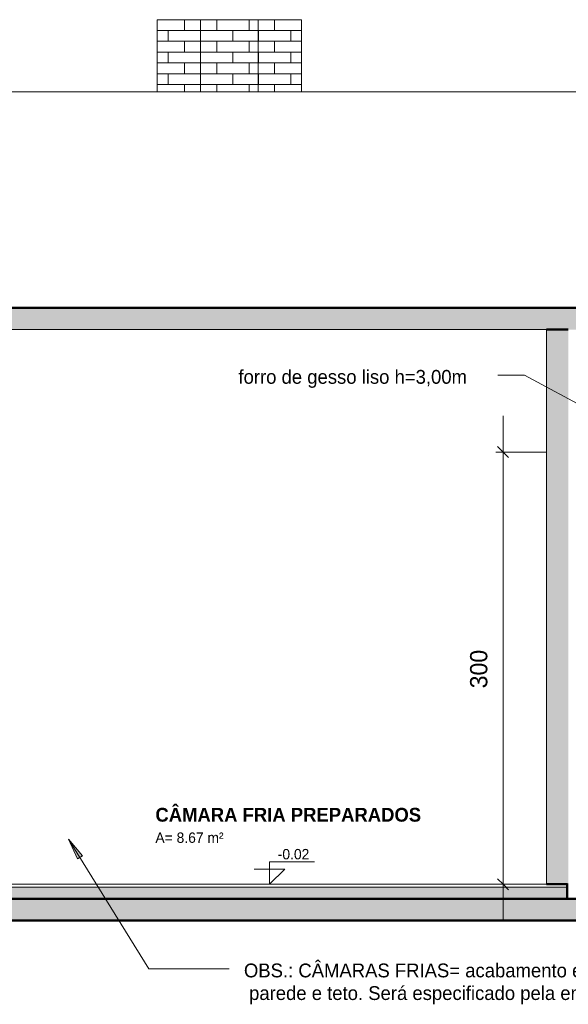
# Model space of a CAD drawing. Header units: metres. Extents: x -29 to 486, y -1 to 6.
# Tile 3 of 165: x -15 to -11, y -1 to 6. Entities that reach past the tile are written whole.
import ezdxf

# ---------------------------------------------------------------- set-up
doc = ezdxf.new("R2010")
doc.units = ezdxf.units.M
for name, color, linetype, lineweight in [('A-ANNO-DIMS', 4, 'Continuous', 18), ('A-ANNO-DIMS-50', 211, 'Continuous', 9), ('A-AREA-IDEN', 2, 'Continuous', 9), ('A-DETL', 90, 'Continuous', 18), ('A-FLOR', 192, 'Continuous', 18), ('A-FLOR-MCUT', 51, 'Continuous', 18), ('A-FLOR-PATT', 8, 'Continuous', 50), ('A-WALL', 113, 'Continuous', 18), ('A-WALL-PATT', 111, 'Continuous', 35), ('Drawing3_dwg _2_', 8, 'Continuous', 18), ('G-ANNO-TEXT', 231, 'Continuous', 9)]:
    doc.layers.add(name, color=color, linetype=linetype, lineweight=lineweight)
doc.styles.add('Century Gothic', font='GOTHIC.TTF', dxfattribs={"height": 0.071856})
doc.styles.add('Century Gothic_1', font='GOTHIC.TTF', dxfattribs={"height": 0.095807})
doc.styles.add('Century Gothic_2', font='GOTHIC.TTF', dxfattribs={"height": 0.119759})
doc.styles.add('Century Gothic_B', font='GOTHICB.TTF', dxfattribs={"height": 0.095741})
doc.dimstyles.new('_Cotas_detalhamento_2_5_mm', dxfattribs={"dimscale": 0.3048, "dimtxt": 0.125, "dimasz": 0.246063, "dimexe": 0.164042, "dimexo": 0.492126, "dimgap": 0.246063, "dimtad": 1, "dimdec": 0, "dimlfac": 100, "dimzin": 0, "dimdsep": 46, "dimtxsty": 'Century Gothic_2', "dimblk1": 'OBLIQUE', "dimblk2": 'OBLIQUE', "dimsah": 1, "dimcen": 0.09, "dimdle": 0.82021, "dimazin": 0, "dimtfac": 1, "dimtdec": 4, "dimtix": 1, "dimtmove": 0, "dimatfit": 3, "dimfxl": 1, "dimtvp": 1, "dimtolj": 1, "dimtzin": 0, "dimarcsym": 2})
pattern_1 = [(0, (-13.627, 0), (0, 0.075), []), (90, (-13.627, 0), (-0.112, 0.075), [0.075, -0.075])]

# ---------------------------------------------------------------- blocks, each defined once
blk = doc.blocks.new('Drawing3_dwg _2_-1487641-Corte CC')
at = {"lineweight": 18}
blk.add_line((-11.2273, 0), (-11.0773, 0), dxfattribs=at)
blk = doc.blocks.new('DIMBLOCK18-Corte CC')
at = {"layer": 'A-ANNO-DIMS-50', "transparency": 16777216}
for p, q in [((-11.5299, 3.25), (-11.5299, -0.25)), ((-11.2273, 3), (-11.5799, 3)), ((-11.5299, 3), (-11.2273, 3)), ((-11.2273, 0), (-11.5799, 0)), ((-11.5299, 0), (-11.2273, 0))]:
    blk.add_line(p, q, dxfattribs=at)
at = {"layer": 'A-ANNO-DIMS-50', "lineweight": 18, "transparency": 16777216}
for p, q in [((-11.5299, 3), (-11.5674, 3.0375)), ((-11.5299, 3), (-11.4924, 2.9625)), ((-11.5299, 0), (-11.5674, 0.0375)), ((-11.5299, 0), (-11.4924, -0.0375))]:
    blk.add_line(p, q, dxfattribs=at)
at = {"layer": 'A-ANNO-DIMS-50', "color": 0, "transparency": 16777216, "insert": (-11.7584, 1.3601), "char_height": 0.11976, "width": 0.335714, "attachment_point": 1, "rotation": 90, "line_spacing_factor": 0.984117, "style": 'Century Gothic_2'}
blk.add_mtext('300', dxfattribs=at)
blk = doc.blocks.new('_Oblique')
at = {"color": 0, "linetype": 'ByBlock', "lineweight": -2}
blk.add_line((-0.5, -0.5), (0.5, 0.5), dxfattribs=at)

msp = doc.modelspace()

# ---------------------------------------------------------------- hatches: boundary and pattern name
at = {"layer": 'A-FLOR-PATT', "lineweight": 18}
for points in [[(-28.384, 3.85), (-0.2173, 3.85), (-0.2173, 4), (-28.384, 4)], [(-12.4508, -0.1), (-11.084, -0.1), (-11.084, -0.02), (-26.884, -0.02), (-26.884, -0.1), (-14.1438, -0.1)], [(-29.3815, -0.25), (24.7968, -0.25), (24.7968, -0.1), (-29.3815, -0.1), (-29.3815, -0.2384)]]:
    msp.add_hatch(color=256, dxfattribs=at).paths.add_polyline_path(points, flags=0)
at = {"layer": 'A-WALL-PATT', "lineweight": 18}
h = msp.add_hatch(dxfattribs=at)
h.set_pattern_fill('FP_12', color=256, style=0, pattern_type=2)
h.set_pattern_definition(pattern_1)
h.paths.add_polyline_path([(-13.6273, 5.5), (-13.6273, 6), (-13.9273, 6), (-13.9273, 5.5)], flags=0)
h = msp.add_hatch(dxfattribs=at)
h.set_pattern_fill('FP_12', color=256, style=0, pattern_type=2)
h.set_pattern_definition(pattern_1)
h.paths.add_polyline_path([(-13.2273, 5.5), (-13.2273, 6), (-13.6273, 6), (-13.6273, 5.5)], flags=0)
h = msp.add_hatch(dxfattribs=at)
h.set_pattern_fill('FP_13', color=256, style=0, pattern_type=2)
h.set_pattern_definition([(0, (-13.002, 0), (0, 0.075), []), (90, (-13.002, 0), (-0.112, 0.075), [0.075, -0.075])])
h.paths.add_polyline_path([(-12.9273, 5.5), (-12.9273, 6), (-13.2273, 6), (-13.2273, 5.5)], flags=0)
msp.add_hatch(color=256, dxfattribs=at).paths.add_polyline_path([(-11.2273, 0), (-11.0773, 0), (-11.0773, 3.85), (-11.2273, 3.85), (-11.2273, 0.7023)], flags=0)
at = {"layer": 'G-ANNO-TEXT'}
msp.add_hatch(color=210, dxfattribs=at).paths.add_polyline_path([(-14.5419, 0.3142), (-14.4797, 0.1762), (-14.4461, 0.197)], flags=0)

# ---------------------------------------------------------------- linework, layer by layer
at = {"layer": 'A-DETL'}
for p, q in [((-11.2273, 3.85), (-15.2273, 3.85)), ((-11.2273, 0), (-11.2273, 3.85)), ((-13.1485, 0), (-13.1485, 0.155)), ((-13.1485, 0.155), (-12.8371, 0.155)), ((-13.0424, 0.1061), (-13.2546, 0.1061)), ((-13.1485, 0), (-13.0424, 0.1061)), ((-15.2273, 0), (-11.2273, 0))]:
    msp.add_line(p, q, dxfattribs=at)
at = {"layer": 'A-FLOR', "lineweight": 50}
for p, q in [((-0.2173, 4), (-19.2273, 4)), ((-11.2273, 3.85), (-11.0773, 3.85)), ((-11.084, 0), (-11.2273, 0)), ((-11.084, -0.1), (-11.084, 0)), ((-9.6173, -0.1), (-27.884, -0.1)), ((-29.3815, -0.25), (24.7968, -0.25))]:
    msp.add_line(p, q, dxfattribs=at)
at = {"layer": 'A-FLOR-MCUT'}
msp.add_line((-11.084, -0.02), (-26.884, -0.02), dxfattribs=at)
at = {"layer": 'A-WALL'}
for p, q in [((-13.9273, 6), (-13.9273, 5.5)), ((-12.9273, 6), (-13.9273, 6)), ((-13.6273, 5.5), (-13.6273, 6)), ((-13.2273, 6), (-13.2273, 5.5)), ((-12.9273, 5.5), (-12.9273, 6)), ((-7.0673, 5.5), (-19.2273, 5.5))]:
    msp.add_line(p, q, dxfattribs=at)
at = {"layer": 'A-WALL', "lineweight": 35}
msp.add_line((-11.084, 0), (-11.0773, 0), dxfattribs=at)
at = {"layer": 'G-ANNO-TEXT', "color": 210}
for p, q in [((-11.3812, 3.5338), (-11.5667, 3.5338)), ((-10.4619, 3.0372), (-11.3812, 3.5338)), ((-14.5419, 0.3142), (-14.4797, 0.1762)), ((-14.4461, 0.197), (-14.5419, 0.3142)), ((-14.5419, 0.3142), (-13.9848, -0.5853)), ((-14.4797, 0.1762), (-14.4461, 0.197)), ((-13.9848, -0.5853), (-13.4278, -0.5853))]:
    msp.add_line(p, q, dxfattribs=at)

# ---------------------------------------------------------------- block references
at = {"layer": 'Drawing3_dwg _2_', "color": 4}
msp.add_blockref('Drawing3_dwg _2_-1487641-Corte CC', (0, 0), dxfattribs=at)

# ---------------------------------------------------------------- texts
at = {"layer": 'A-AREA-IDEN', "attachment_point": 1}
for s, insert, char_height, width, line_spacing_factor, style in [('CÂMARA FRIA PREPARADOS', (-13.94, 0.5306), 0.095741, 2.1432, 0.984796, 'Century Gothic_B'), ('A= 8.67 m²', (-13.94, 0.3597), 0.07186, 0.603, 0.984117, 'Century Gothic')]:
    msp.add_mtext(s, dxfattribs=dict(at, insert=insert, char_height=char_height, width=width, line_spacing_factor=line_spacing_factor, style=style))
at = {"layer": 'G-ANNO-TEXT', "color": 7, "attachment_point": 1, "line_spacing_factor": 0.984117}
for s, insert, char_height, width, style in [('forro de gesso liso h=3,00m', (-13.3643, 3.5694), 0.095807, 2.0352, 'Century Gothic_1'), ('-0.02', (-13.0917, 0.2453), 0.07186, 0.2682, 'Century Gothic'), ('OBS.: CÂMARAS FRIAS= acabamento em reboco desempenado no Piso,\\P parede e teto. Será especificado pela empresa responsável posteriormente', (-13.3262, -0.5497), 0.095807, 5.8392, 'Century Gothic_1')]:
    msp.add_mtext(s, dxfattribs=dict(at, insert=insert, char_height=char_height, width=width, style=style))

# ---------------------------------------------------------------- dimensions: what is measured, and where the dimension line sits
at = {"layer": 'A-ANNO-DIMS', "lineweight": 9}
dim = msp.add_linear_dim(base=(-11.5299, 0), p1=(-11.0773, 3), p2=(-11.0773, 0), angle=90, dimstyle='_Cotas_detalhamento_2_5_mm', override={"dimpost": '<>', "dimfxl": 3}, dxfattribs=at)
dim.commit()
dim.dimension.update_dxf_attribs({"geometry": 'DIMBLOCK18-Corte CC', "text_midpoint": (-11.6678, 1.5)})

doc.saveas('drawing.dxf')
